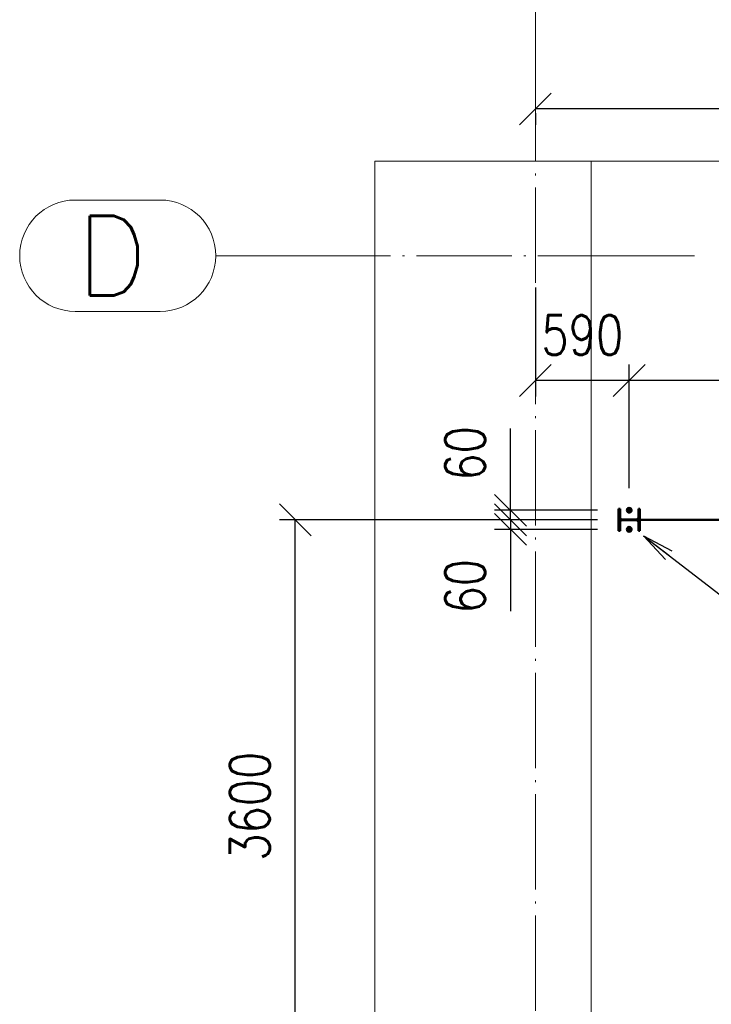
# Paper-space layout 'Layout1' of a CAD drawing. Extents: x -2 to 1033, y -36 to 596.
# Tile 60 of 69: x 527 to 571, y 429 to 491. Entities that reach past the tile are written whole.
import ezdxf

# ---------------------------------------------------------------- set-up
doc = ezdxf.new("R2010")
doc.units = 0
for name, pattern in [('ACAD_ISO02W100', [15, 12, -3]), ('ACAD_ISO04W100', [30.5, 24, -3, 0.5, -3]), ('HP_01_CER_B', [8, 5, -1, 1, -1])]:
    doc.linetypes.add(name, pattern=pattern)
doc.layers.get('0').update_dxf_attribs({"linetype": 'CONTINUOUS'})
doc.layers.get('DEFPOINTS').update_dxf_attribs({"color": 132, "linetype": 'CONTINUOUS'})
for name, color, linetype, lineweight in [('SS_1.ET-HALA_TaO-PODLAHA', 9, 'CONTINUOUS', 13), ('SS_1.ET-HALA_TaO-RASTR', 7, 'HP_01_CER_B', 13), ('SS_2.ET-HALA_TaO-SCHODISTE', 180, 'CONTINUOUS', 50), ('SS_KOTY', 3, 'CONTINUOUS', 25), ('SS_POPIS', 140, 'CONTINUOUS', 25), ('SS_SRAFY', 8, 'CONTINUOUS', 18)]:
    doc.layers.add(name, color=color, linetype=linetype, lineweight=lineweight)
doc.styles.add('ROMANS', font='romans.shx', dxfattribs={"width": 0.8})
doc.styles.add('romans.shx', font='romans.shx', dxfattribs={"height": 5})
doc.linetypes.add('ZIGZAG', pattern='A,0.00254,-5.08,[131,ltypeshp.shx,S=5.08,R=0,X=-5.08,Y=0],-10.16,[131,ltypeshp.shx,S=5.08,R=180,X=5.08,Y=0],-5.08', length=20.32254)
doc.dimstyles.new('A-1_(2.5)_100AS', dxfattribs={"dimtxt": 2.5, "dimasz": 2, "dimexe": 1, "dimexo": 2, "dimgap": 0, "dimtad": 0, "dimdec": 1, "dimlfac": 100, "dimrnd": 1, "dimtxsty": 'ROMANS', "dimblk1": 'OBLIQUE', "dimblk2": 'OBLIQUE', "dimsah": 1, "dimcen": 2, "dimclrd": 256, "dimclre": 256, "dimclrt": 256, "dimadec": 1, "dimazin": 2, "dimtfac": 0.714286, "dimtdec": 1, "dimtmove": 0, "dimatfit": 3, "dimldrblk": 'OPEN', "dimfxl": 1, "dimtvp": 1.142857, "dimtfill": 1, "dimtolj": 1, "dimlwd": -1, "dimlwe": -1, "dimarcsym": 0})

# ---------------------------------------------------------------- blocks, each defined once
blk = doc.blocks.new('_Oblique')
at = {"color": 0, "linetype": 'ByBlock', "lineweight": -2}
blk.add_line((-0.5, -0.5), (0.5, 0.5), dxfattribs=at)
blk = doc.blocks.new('*D102')
at = {"layer": 'DEFPOINTS', "color": 0, "transparency": 16777216}
for p in [(565.375, 468.571), (565.375, 459.815, 8), (584.375, 459.815, 8)]:
    blk.add_point(p, dxfattribs=at)
at = {"layer": 'SS_KOTY', "transparency": 16777216}
for p, q in [((565.375, 461.815), (565.375, 469.571)), ((584.375, 461.815), (584.375, 469.571)), ((584.375, 468.571), (565.375, 468.571))]:
    blk.add_line(p, q, dxfattribs=at)
at = {"layer": 'SS_KOTY', "transparency": 16777216, "xscale": 2, "yscale": 2, "zscale": 2, "rotation": 180}
blk.add_blockref('_Oblique', (565.375, 468.571), dxfattribs=at)
at = {"layer": 'SS_KOTY', "transparency": 16777216, "xscale": 2, "yscale": 2, "zscale": 2}
blk.add_blockref('_Oblique', (584.375, 468.571), dxfattribs=at)
at = {"layer": 'SS_KOTY', "transparency": 16777216, "insert": (574.875, 471.429), "char_height": 2.5, "attachment_point": 5, "style": 'ROMANS', "bg_fill": 3, "box_fill_scale": 1.1, "bg_fill_color": 256, "bg_fill_true_color": 13158600, "bg_fill_transparency": 0}
blk.add_mtext('\\A1;1900', dxfattribs=at)
blk = doc.blocks.new('_OPEN')
at = {"color": 0, "linetype": 'ByBlock'}
for p, q in [((-1, 0.167), (0, 0)), ((0, 0), (-1, -0.167)), ((0, 0), (-1, 0))]:
    blk.add_line(p, q, dxfattribs=at)
blk = doc.blocks.new('*D103')
at = {"layer": 'DEFPOINTS', "color": 0, "transparency": 16777216}
for p in [(557.912, 460.415), (565.375, 460.415), (565.375, 459.815, 8)]:
    blk.add_point(p, dxfattribs=at)
at = {"layer": 'SS_KOTY', "transparency": 16777216}
for p, q in [((557.912, 460.415), (557.912, 465.558)), ((563.375, 460.415), (556.912, 460.415)), ((557.912, 459.815), (557.912, 460.415)), ((563.375, 459.815), (556.912, 459.815))]:
    blk.add_line(p, q, dxfattribs=at)
at = {"layer": 'SS_KOTY', "transparency": 16777216, "xscale": 2, "yscale": 2, "zscale": 2}
for p, rotation in [((557.912, 460.415), 90), ((557.912, 459.815), 270)]:
    blk.add_blockref('_Oblique', p, dxfattribs=dict(at, rotation=rotation))
at = {"layer": 'SS_KOTY', "transparency": 16777216, "insert": (555.055, 463.987), "char_height": 2.5, "attachment_point": 5, "rotation": 90, "style": 'ROMANS', "bg_fill": 3, "box_fill_scale": 1.1, "bg_fill_color": 256, "bg_fill_true_color": 13158600, "bg_fill_transparency": 0}
blk.add_mtext('\\A1;60', dxfattribs=at)
blk = doc.blocks.new('*D104')
at = {"layer": 'DEFPOINTS', "color": 0, "transparency": 16777216}
for p in [(565.375, 459.815, 8), (557.912, 459.215), (565.375, 459.215)]:
    blk.add_point(p, dxfattribs=at)
at = {"layer": 'SS_KOTY', "transparency": 16777216}
for p, q in [((563.375, 459.815), (556.912, 459.815)), ((557.912, 459.815), (557.912, 459.215)), ((563.375, 459.215), (556.912, 459.215)), ((557.912, 459.215), (557.912, 454.072))]:
    blk.add_line(p, q, dxfattribs=at)
at = {"layer": 'SS_KOTY', "transparency": 16777216, "xscale": 2, "yscale": 2, "zscale": 2}
for p, rotation in [((557.912, 459.815), 90), ((557.912, 459.215), 270)]:
    blk.add_blockref('_Oblique', p, dxfattribs=dict(at, rotation=rotation))
at = {"layer": 'SS_KOTY', "transparency": 16777216, "insert": (555.055, 455.644), "char_height": 2.5, "attachment_point": 5, "rotation": 90, "style": 'ROMANS', "bg_fill": 3, "box_fill_scale": 1.1, "bg_fill_color": 256, "bg_fill_true_color": 13158600, "bg_fill_transparency": 0}
blk.add_mtext('\\A1;60', dxfattribs=at)
blk = doc.blocks.new('*D107')
at = {"layer": 'DEFPOINTS', "color": 0, "transparency": 16777216}
for p in [(544.372, 459.815), (565.375, 459.815, 8), (555.975, 423.815, 8)]:
    blk.add_point(p, dxfattribs=at)
at = {"layer": 'SS_KOTY', "transparency": 16777216}
for p, q in [((563.375, 459.815), (543.372, 459.815)), ((544.372, 423.815), (544.372, 459.815)), ((553.975, 423.815), (543.372, 423.815))]:
    blk.add_line(p, q, dxfattribs=at)
at = {"layer": 'SS_KOTY', "transparency": 16777216, "xscale": 2, "yscale": 2, "zscale": 2}
for p, rotation in [((544.372, 459.815), 90), ((544.372, 423.815), 270)]:
    blk.add_blockref('_Oblique', p, dxfattribs=dict(at, rotation=rotation))
at = {"layer": 'SS_KOTY', "transparency": 16777216, "insert": (541.515, 441.815), "char_height": 2.5, "attachment_point": 5, "rotation": 90, "style": 'ROMANS', "bg_fill": 3, "box_fill_scale": 1.1, "bg_fill_color": 256, "bg_fill_true_color": 13158600, "bg_fill_transparency": 0}
blk.add_mtext('\\A1;3600', dxfattribs=at)
blk = doc.blocks.new('*D108')
at = {"layer": 'DEFPOINTS', "color": 0, "transparency": 16777216}
for p in [(559.475, 476.415), (559.475, 468.571), (565.375, 459.815, 8)]:
    blk.add_point(p, dxfattribs=at)
at = {"layer": 'SS_KOTY', "transparency": 16777216}
for p, q in [((559.475, 474.415), (559.475, 467.571)), ((565.375, 461.815), (565.375, 469.571)), ((565.375, 468.571), (559.475, 468.571))]:
    blk.add_line(p, q, dxfattribs=at)
at = {"layer": 'SS_KOTY', "transparency": 16777216, "xscale": 2, "yscale": 2, "zscale": 2, "rotation": 180}
blk.add_blockref('_Oblique', (559.475, 468.571), dxfattribs=at)
at = {"layer": 'SS_KOTY', "transparency": 16777216, "xscale": 2, "yscale": 2, "zscale": 2}
blk.add_blockref('_Oblique', (565.375, 468.571), dxfattribs=at)
at = {"layer": 'SS_KOTY', "transparency": 16777216, "insert": (562.425, 471.429), "char_height": 2.5, "attachment_point": 5, "style": 'ROMANS', "bg_fill": 3, "box_fill_scale": 1.1, "bg_fill_color": 256, "bg_fill_true_color": 13158600, "bg_fill_transparency": 0}
blk.add_mtext('\\A1;590', dxfattribs=at)
blk = doc.blocks.new('*D118')
at = {"layer": 'DEFPOINTS', "color": 0, "transparency": 16777216}
for p in [(559.475, 487.364), (589.475, 487.364), (559.475, 485.637)]:
    blk.add_point(p, dxfattribs=at)
at = {"layer": 'SS_KOTY', "transparency": 16777216}
for p, q in [((589.475, 485.637), (559.475, 485.637)), ((559.475, 485.364), (559.475, 484.637)), ((589.475, 485.364), (589.475, 484.637))]:
    blk.add_line(p, q, dxfattribs=at)
at = {"layer": 'SS_KOTY', "transparency": 16777216, "xscale": 2, "yscale": 2, "zscale": 2, "rotation": 180}
blk.add_blockref('_Oblique', (559.475, 485.637), dxfattribs=at)
at = {"layer": 'SS_KOTY', "transparency": 16777216, "xscale": 2, "yscale": 2, "zscale": 2}
blk.add_blockref('_Oblique', (589.475, 485.637), dxfattribs=at)
at = {"layer": 'SS_KOTY', "transparency": 16777216, "insert": (574.475, 488.495), "char_height": 2.5, "attachment_point": 5, "style": 'ROMANS', "bg_fill": 3, "box_fill_scale": 1.1, "bg_fill_color": 256, "bg_fill_true_color": 13158600, "bg_fill_transparency": 0}
blk.add_mtext('\\A1;3000', dxfattribs=at)

psp = doc.layouts.get("Layout1")

# ---------------------------------------------------------------- linework, layer by layer
at = {"layer": 'SS_1.ET-HALA_TaO-PODLAHA', "linetype": 'ZIGZAG', "ltscale": 0.25}
for p, q in [((562.9754, 482.3638), (549.3708, 482.3638)), ((765.9577, 482.3638), (562.9754, 482.3638))]:
    psp.add_line(p, q, dxfattribs=at)
at = {"layer": 'SS_1.ET-HALA_TaO-RASTR', "linetype": 'Continuous', "ltscale": 0.25}
for p, q in [((535.8718, 479.9153), (530.5384, 479.9153)), ((530.5384, 472.9153), (535.8718, 472.9153))]:
    psp.add_line(p, q, dxfattribs=at)
at = {"layer": 'SS_1.ET-HALA_TaO-RASTR', "linetype": 'ACAD_ISO04W100', "ltscale": 0.25}
for p, q in [((544.3718, 476.4153), (539.3718, 476.4153)), ((544.3708, 476.4153), (544.3718, 476.4153))]:
    psp.add_line(p, q, dxfattribs=at)
at = {"layer": 'SS_1.ET-HALA_TaO-RASTR', "linetype": 'Continuous', "ltscale": 0.25}
for centre, start, end in [((530.5384, 476.4153), 90, 270), ((535.8718, 476.4153), 270, 90)]:
    psp.add_arc(centre, 3.5, start, end, dxfattribs=at)
at = {"layer": 'SS_2.ET-HALA_TaO-SCHODISTE', "color": 7, "linetype": 'ACAD_ISO04W100', "ltscale": 0.25}
psp.add_line((565.3754, 459.8153, 8), (584.3754, 459.8153, 8), dxfattribs=at)
at = {"layer": 'SS_2.ET-HALA_TaO-SCHODISTE', "color": 7, "linetype": 'Continuous', "ltscale": 0.25}
psp.add_line((565.9554, 459.1153), (566.0404, 459.1153), dxfattribs=at)
at = {"layer": 'SS_POPIS', "color": 0, "linetype": 'ByBlock'}
for p, q in [((567.657, 457.3313), (566.2754, 458.8153)), ((566.2754, 458.8153), (568.0636, 457.8596)), ((566.2754, 458.8153), (567.8603, 457.5954))]:
    psp.add_line(p, q, dxfattribs=at)
at = {"layer": 'SS_POPIS', "color": 140}
psp.add_lwpolyline([(566.2754, 458.8153), (579.3663, 448.7395), (579.3663, 434.6442)], dxfattribs=at)

# ---------------------------------------------------------------- texts
at = {"layer": 'SS_1.ET-HALA_TaO-RASTR', "color": 7, "style": 'romans.shx'}
psp.add_text('D', height=5, dxfattribs=at).set_placement((530.5956, 473.9153))

# ---------------------------------------------------------------- dimensions: what is measured, and where the dimension line sits
at = {"layer": 'SS_KOTY'}
dim = psp.add_linear_dim(base=(559.4754, 485.6374), p1=(589.4754, 487.3638), p2=(559.4754, 487.3638), dimstyle='A-1_(2.5)_100AS', override={"dimtmove": 1}, dxfattribs=at)
dim.commit()
dim.dimension.update_dxf_attribs({"geometry": '*D118', "text_midpoint": (574.4754, 488.4946)})

# ---------------------------------------------------------------- next in the draw order: linework, layer by layer
at = {"layer": 'SS_1.ET-HALA_TaO-RASTR', "linetype": 'ACAD_ISO04W100', "ltscale": 0.25}
for p, q in [((559.4754, 487.3628), (559.4754, 492.3628)), ((559.4754, 487.3638), (559.4754, 487.3628))]:
    psp.add_line(p, q, dxfattribs=at)

# ---------------------------------------------------------------- next in the draw order: dimensions: what is measured, and where the dimension line sits
at = {"layer": 'SS_KOTY'}
dim = psp.add_linear_dim(base=(565.3754, 468.5714), p1=(584.3754, 459.8153, 8), p2=(565.3754, 459.8153, 8), dimstyle='A-1_(2.5)_100AS', dxfattribs=at)
dim.commit()
dim.dimension.update_dxf_attribs({"geometry": '*D102', "text_midpoint": (574.8754, 471.4286)})

# ---------------------------------------------------------------- next in the draw order: dimensions: what is measured, and where the dimension line sits
dim = psp.add_linear_dim(base=(557.9123, 460.4153), p1=(565.3754, 459.8153, 8), p2=(565.3754, 460.4153), angle=90, dimstyle='A-1_(2.5)_100AS', dxfattribs=at)
dim.commit()
dim.dimension.update_dxf_attribs({"geometry": '*D103', "text_midpoint": (555.0551, 463.9867)})

# ---------------------------------------------------------------- next in the draw order: dimensions: what is measured, and where the dimension line sits
dim = psp.add_linear_dim(base=(557.9123, 459.2153), p1=(565.3754, 459.8153, 8), p2=(565.3754, 459.2153), angle=90, dimstyle='A-1_(2.5)_100AS', dxfattribs=at)
dim.commit()
dim.dimension.update_dxf_attribs({"geometry": '*D104', "text_midpoint": (555.0551, 455.6439)})

# ---------------------------------------------------------------- next in the draw order: dimensions: what is measured, and where the dimension line sits
dim = psp.add_linear_dim(base=(544.3718, 459.8153), p1=(555.9754, 423.8153, 8), p2=(565.3754, 459.8153, 8), angle=90, dimstyle='A-1_(2.5)_100AS', override={"dimtmove": 1}, dxfattribs=at)
dim.commit()
dim.dimension.update_dxf_attribs({"geometry": '*D107', "text_midpoint": (541.5146, 441.8153)})

# ---------------------------------------------------------------- next in the draw order: linework, layer by layer
at = {"layer": 'SS_1.ET-HALA_TaO-PODLAHA', "linetype": 'ZIGZAG', "ltscale": 0.25}
psp.add_line((549.3708, 482.3638), (549.3708, 357.7053), dxfattribs=at)
at = {"layer": 'SS_2.ET-HALA_TaO-SCHODISTE', "color": 7, "linetype": 'ACAD_ISO04W100', "ltscale": 0.25}
for p, q in [((565.2254, 459.2153), (565.5254, 459.2153)), ((565.2954, 459.2153), (565.4554, 459.2153)), ((565.3754, 459.3653), (565.3754, 459.0653)), ((565.3754, 459.2953), (565.3754, 459.1353))]:
    psp.add_line(p, q, dxfattribs=at)
at = {"layer": 'SS_2.ET-HALA_TaO-SCHODISTE', "color": 1, "linetype": 'Continuous', "ltscale": 0.25}
for p, q in [((565.3061, 459.3353), (565.2369, 459.2153)), ((565.2369, 459.2153), (565.3061, 459.0954)), ((565.4446, 459.3353), (565.3061, 459.3353)), ((565.5139, 459.2153), (565.4446, 459.3353)), ((565.4446, 459.0954), (565.5139, 459.2153)), ((565.3061, 459.0954), (565.4446, 459.0954))]:
    psp.add_line(p, q, dxfattribs=at)
at = {"layer": 'SS_2.ET-HALA_TaO-SCHODISTE', "color": 7, "linetype": 'Continuous', "ltscale": 0.25}
psp.add_line((564.7104, 459.1153), (564.7954, 459.1153), dxfattribs=at)
at = {"layer": 'SS_2.ET-HALA_TaO-SCHODISTE', "color": 1, "linetype": 'Continuous', "ltscale": 0.25}
for radius in [0.15, 0.08]:
    psp.add_circle((565.3754, 459.2153), radius, dxfattribs=at)
at = {"layer": 'SS_2.ET-HALA_TaO-SCHODISTE', "color": 3, "linetype": 'ACAD_ISO02W100', "ltscale": 0.25}
psp.add_circle((565.3754, 459.2153), 0.09, dxfattribs=at)

# ---------------------------------------------------------------- next in the draw order: dimensions: what is measured, and where the dimension line sits
at = {"layer": 'SS_KOTY'}
dim = psp.add_linear_dim(base=(559.4754, 468.5714), p1=(565.3754, 459.8153, 8), p2=(559.4754, 476.4153), dimstyle='A-1_(2.5)_100AS', override={"dimtmove": 1}, dxfattribs=at)
dim.commit()
dim.dimension.update_dxf_attribs({"geometry": '*D108', "text_midpoint": (562.4254, 471.4286)})

# ---------------------------------------------------------------- next in the draw order: hatches: boundary and pattern name
at = {"layer": 'SS_SRAFY'}
h = psp.add_hatch(dxfattribs=at)
h.set_pattern_fill('ANSI31', color=5, scale=0.01, style=0)
h.set_pattern_definition([(45, (171.775396, 138.915313), (-0.0224506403, 0.0224506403), [])])
h.paths.add_polyline_path([(564.7954, 459.9628), (564.7954, 460.5153), (564.7104, 460.5153), (564.7104, 459.1153), (564.7954, 459.1153), (564.7954, 459.6678, -0.4142136), (564.9154, 459.7878), (565.8354, 459.7878, -0.4142136), (565.9554, 459.6678), (565.9554, 459.1153), (566.0404, 459.1153), (566.0404, 460.5153), (565.9554, 460.5153), (565.9554, 459.9628, -0.4142136), (565.8354, 459.8428), (564.9154, 459.8428, -0.4142136)], flags=0)

# ---------------------------------------------------------------- next in the draw order: linework, layer by layer
at = {"layer": 'SS_1.ET-HALA_TaO-PODLAHA', "linetype": 'ZIGZAG', "ltscale": 0.25}
psp.add_line((562.9754, 482.3638), (562.9754, 425.8153), dxfattribs=at)
at = {"layer": 'SS_1.ET-HALA_TaO-RASTR', "linetype": 'ACAD_ISO04W100', "ltscale": 0.25}
for p, q in [((559.4754, 352.7053), (559.4754, 487.3638)), ((544.3708, 476.4153), (564.4754, 476.4153)), ((564.4754, 476.4153), (564.4744, 476.4153)), ((564.4744, 476.4153), (569.4744, 476.4153))]:
    psp.add_line(p, q, dxfattribs=at)
at = {"layer": 'SS_2.ET-HALA_TaO-SCHODISTE', "color": 7, "linetype": 'Continuous', "ltscale": 0.25}
for p, q in [((564.7954, 460.5153), (564.7104, 460.5153)), ((564.7104, 460.5153), (564.7104, 459.1153)), ((564.7954, 459.9628), (564.7954, 460.5153)), ((566.0404, 460.5153), (565.9554, 460.5153)), ((565.9554, 460.5153), (565.9554, 459.9628)), ((566.0404, 459.1153), (566.0404, 460.5153)), ((565.8354, 459.8428), (564.9154, 459.8428)), ((564.7954, 459.1153), (564.7954, 459.6678)), ((564.9154, 459.7878), (565.8354, 459.7878)), ((565.9554, 459.6678), (565.9554, 459.1153))]:
    psp.add_line(p, q, dxfattribs=at)
at = {"layer": 'SS_2.ET-HALA_TaO-SCHODISTE', "color": 7, "linetype": 'ACAD_ISO04W100', "ltscale": 0.25}
for p, q in [((565.2254, 460.4153), (565.5254, 460.4153)), ((565.2954, 460.4153), (565.4554, 460.4153)), ((565.3754, 460.5653), (565.3754, 460.2653)), ((565.3754, 460.4953), (565.3754, 460.3353))]:
    psp.add_line(p, q, dxfattribs=at)
at = {"layer": 'SS_2.ET-HALA_TaO-SCHODISTE', "color": 1, "linetype": 'Continuous', "ltscale": 0.25}
for p, q in [((565.3061, 460.5353), (565.2369, 460.4153)), ((565.2369, 460.4153), (565.3061, 460.2954)), ((565.4446, 460.5353), (565.3061, 460.5353)), ((565.5139, 460.4153), (565.4446, 460.5353)), ((565.4446, 460.2954), (565.5139, 460.4153)), ((565.3061, 460.2954), (565.4446, 460.2954))]:
    psp.add_line(p, q, dxfattribs=at)
for radius in [0.15, 0.08]:
    psp.add_circle((565.3754, 460.4153), radius, dxfattribs=at)
at = {"layer": 'SS_2.ET-HALA_TaO-SCHODISTE', "color": 3, "linetype": 'ACAD_ISO02W100', "ltscale": 0.25}
psp.add_circle((565.3754, 460.4153), 0.09, dxfattribs=at)
at = {"layer": 'SS_2.ET-HALA_TaO-SCHODISTE', "color": 7, "linetype": 'Continuous', "ltscale": 0.25, "extrusion": (0, 0, -1)}
for centre, start, end in [((-564.9154, 459.9628), 270, 0), ((-565.8354, 459.9628), 180, 270), ((-564.9154, 459.6678), 0, 90), ((-565.8354, 459.6678), 90, 180)]:
    psp.add_arc(centre, 0.12, start, end, dxfattribs=at)

doc.saveas('drawing.dxf')
